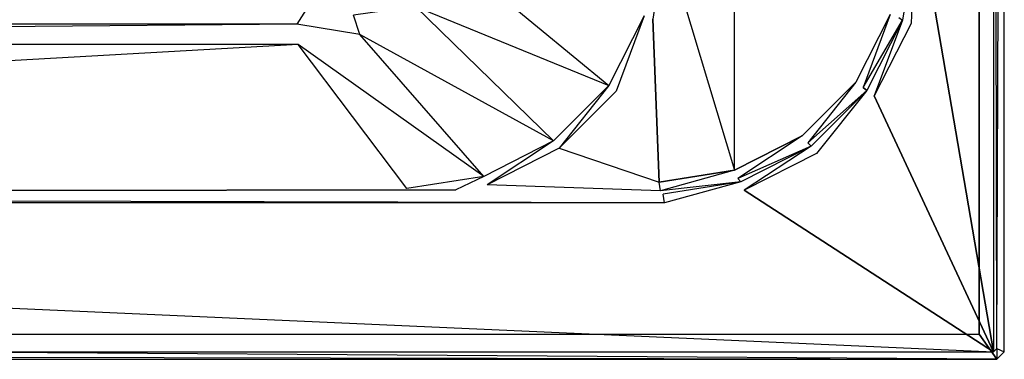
# Model space of a CAD drawing. Extents: x 0 to 1.5, y -0.7 to 0.
# Tile 3 of 7: x 1.11 to 1.5, y -0.7 to -0.57. Entities that reach past the tile are written whole.
import ezdxf

# ---------------------------------------------------------------- set-up
doc = ezdxf.new("R2010")
doc.units = 0
for name, color, linetype in [('L0_WANNE__N_BA157ARA2PWV__9___R', 7, 'CONTINUOUS'), ('L1_WANNE__N_BA157ARA2PWV__1___R', 7, 'CONTINUOUS'), ('L2_WANNE__N_BA157ARA2PWV__2___R', 7, 'CONTINUOUS'), ('L3_WANNE__N_BA157ARA2PWV__3___R', 7, 'CONTINUOUS'), ('L4_WANNE__N_BA157ARA2PWV__4___R', 7, 'CONTINUOUS'), ('L5_WANNE__N_BA157ARA2PWV__5___R', 7, 'CONTINUOUS'), ('L6_WANNE__N_BA157ARA2PWV__6___R', 7, 'CONTINUOUS'), ('L8_WANNE__N_BA157ARA2PWV__9___R', 7, 'CONTINUOUS'), ('L9_WANNE__N_BA157ARA2PWV__10___', 7, 'CONTINUOUS')]:
    doc.layers.add(name, color=color, linetype=linetype)

msp = doc.modelspace()

# ---------------------------------------------------------------- linework, layer by layer
at = {"layer": 'L0_WANNE__N_BA157ARA2PWV__9___R', "color": 8}
for points, invisible_edges in [([(1.497, 0, 0.425), (1.49, -0.01, 0.425), (1.497, -0.7, 0.425), (1.497, 0, 0.425)], 15), ([(1.497, 0, 0.425), (1.497, -0.7, 0.425), (1.5, -0.697, 0.425), (1.497, 0, 0.425)], 15), ([(1.497, 0, 0.425), (1.5, -0.697, 0.425), (1.5, -0.003, 0.425), (1.497, 0, 0.425)], 11), ([(1.49, -0.69, 0.425), (1.497, -0.7, 0.425), (1.49, -0.01, 0.425), (1.49, -0.69, 0.425)], 10), ([(0.01, -0.69, 0.425), (0.003, -0.7, 0.425), (1.497, -0.7, 0.425), (0.01, -0.69, 0.425)], 10), ([(0.01, -0.69, 0.425), (1.497, -0.7, 0.425), (1.49, -0.69, 0.425), (0.01, -0.69, 0.425)], 13)]:
    msp.add_3dface(points, dxfattribs=dict(at, invisible_edges=invisible_edges))
at = {"layer": 'L1_WANNE__N_BA157ARA2PWV__1___R', "color": 8}
for points, invisible_edges in [([(1.462995, -0.56684, 0.46), (1.464514, -0.534714, 0.457054), (1.459628, -0.565568, 0.457057), (1.462995, -0.56684, 0.46)], 13), ([(1.464514, -0.534714, 0.457054), (1.462995, -0.56684, 0.46), (1.468001, -0.535236, 0.459999), (1.464514, -0.534714, 0.457054)], 14), ([(1.448359, -0.595564, 0.46), (1.459628, -0.565568, 0.457057), (1.445446, -0.593402, 0.457059), (1.448359, -0.595564, 0.46)], 13), ([(1.459628, -0.565568, 0.457057), (1.448359, -0.595564, 0.46), (1.462995, -0.56684, 0.46), (1.459628, -0.565568, 0.457057)], 14), ([(1.425563, -0.618358, 0.46), (1.445446, -0.593402, 0.457059), (1.423357, -0.615491, 0.457058), (1.425563, -0.618358, 0.46)], 13), ([(1.445446, -0.593402, 0.457059), (1.425563, -0.618358, 0.46), (1.448359, -0.595564, 0.46), (1.445446, -0.593402, 0.457059)], 14), ([(1.39684, -0.632992, 0.46), (1.423357, -0.615491, 0.457058), (1.395523, -0.629673, 0.457056), (1.39684, -0.632992, 0.46)], 13), ([(1.423357, -0.615491, 0.457058), (1.39684, -0.632992, 0.46), (1.425563, -0.618358, 0.46), (1.423357, -0.615491, 0.457058)], 14), ([(1.365236, -0.638, 0.46), (1.395523, -0.629673, 0.457056), (1.364668, -0.634559, 0.457051), (1.365236, -0.638, 0.46)], 13), ([(1.395523, -0.629673, 0.457056), (1.365236, -0.638, 0.46), (1.39684, -0.632992, 0.46), (1.395523, -0.629673, 0.457056)], 14), ([(1.365236, -0.638, 0.46), (0.165754, -0.63457, 0.457128), (0.164764, -0.638, 0.46), (1.365236, -0.638, 0.46)], 14), ([(1.365236, -0.638, 0.46), (1.364668, -0.634559, 0.457051), (0.165754, -0.63457, 0.457128), (1.365236, -0.638, 0.46)], 14)]:
    msp.add_3dface(points, dxfattribs=dict(at, invisible_edges=invisible_edges))
at = {"layer": 'L2_WANNE__N_BA157ARA2PWV__2___R', "color": 8}
for points, invisible_edges in [([(1.495757, -0.003, 0.46), (1.468001, -0.535236, 0.459999), (1.495757, -0.697, 0.46), (1.495757, -0.003, 0.46)], 13), ([(1.495757, -0.003, 0.46), (1.495757, -0.697, 0.46), (1.497, -0.695757, 0.46), (1.495757, -0.003, 0.46)], 10), ([(1.495757, -0.003, 0.46), (1.497, -0.695757, 0.46), (1.497, -0.004243, 0.46), (1.495757, -0.003, 0.46)], 15), ([(1.5, -0.003, 0.457), (1.497, -0.695757, 0.46), (1.5, -0.697, 0.457), (1.5, -0.003, 0.457)], 13), ([(1.497, -0.695757, 0.46), (1.5, -0.003, 0.457), (1.497, -0.004243, 0.46), (1.497, -0.695757, 0.46)], 14), ([(1.5, -0.003, 0.425), (1.5, -0.697, 0.457), (1.5, -0.697, 0.425), (1.5, -0.003, 0.425)], 13), ([(1.5, -0.697, 0.457), (1.5, -0.003, 0.425), (1.5, -0.003, 0.457), (1.5, -0.697, 0.457)], 14), ([(1.462995, -0.56684, 0.46), (1.495757, -0.697, 0.46), (1.468001, -0.535236, 0.459999), (1.462995, -0.56684, 0.46)], 13), ([(1.448359, -0.595564, 0.46), (1.495757, -0.697, 0.46), (1.462995, -0.56684, 0.46), (1.448359, -0.595564, 0.46)], 10), ([(1.425563, -0.618358, 0.46), (1.495757, -0.697, 0.46), (1.448359, -0.595564, 0.46), (1.425563, -0.618358, 0.46)], 13), ([(1.39684, -0.632992, 0.46), (1.495757, -0.697, 0.46), (1.425563, -0.618358, 0.46), (1.39684, -0.632992, 0.46)], 10), ([(1.365236, -0.638, 0.46), (1.495757, -0.697, 0.46), (1.39684, -0.632992, 0.46), (1.365236, -0.638, 0.46)], 13), ([(0.164764, -0.638, 0.46), (0.004243, -0.697, 0.46), (1.495757, -0.697, 0.46), (0.164764, -0.638, 0.46)], 13), ([(0.164764, -0.638, 0.46), (1.495757, -0.697, 0.46), (1.365236, -0.638, 0.46), (0.164764, -0.638, 0.46)], 10), ([(1.497, -0.7, 0.457), (0.004243, -0.697, 0.46), (0.003, -0.7, 0.457), (1.497, -0.7, 0.457)], 13), ([(0.004243, -0.697, 0.46), (1.497, -0.7, 0.457), (1.495757, -0.697, 0.46), (0.004243, -0.697, 0.46)], 14), ([(1.497, -0.7, 0.457), (1.497, -0.695757, 0.46), (1.495757, -0.697, 0.46), (1.497, -0.7, 0.457)], 13), ([(1.497, -0.695757, 0.46), (1.497, -0.7, 0.457), (1.5, -0.697, 0.457), (1.497, -0.695757, 0.46)], 14), ([(1.5, -0.697, 0.425), (1.497, -0.7, 0.457), (1.497, -0.7, 0.425), (1.5, -0.697, 0.425)], 13), ([(1.497, -0.7, 0.457), (1.5, -0.697, 0.425), (1.5, -0.697, 0.457), (1.497, -0.7, 0.457)], 14), ([(1.497, -0.7, 0.457), (0.003, -0.7, 0.425), (1.497, -0.7, 0.425), (1.497, -0.7, 0.457)], 13), ([(0.003, -0.7, 0.425), (1.497, -0.7, 0.457), (0.003, -0.7, 0.457), (0.003, -0.7, 0.425)], 14)]:
    msp.add_3dface(points, dxfattribs=dict(at, invisible_edges=invisible_edges))
at = {"layer": 'L3_WANNE__N_BA157ARA2PWV__3___R', "color": 8}
for points, invisible_edges in [([(1.444033, -0.592235, 0.447941), (1.454781, -0.563263, 0.444999), (1.44112, -0.590074, 0.445), (1.444033, -0.592235, 0.447941)], 13), ([(1.454781, -0.563263, 0.444999), (1.444033, -0.592235, 0.447941), (1.458147, -0.564535, 0.447943), (1.454781, -0.563263, 0.444999)], 14), ([(1.42205, -0.614218, 0.447942), (1.44112, -0.590074, 0.445), (1.419843, -0.61135, 0.445), (1.42205, -0.614218, 0.447942)], 13), ([(1.44112, -0.590074, 0.445), (1.42205, -0.614218, 0.447942), (1.444033, -0.592235, 0.447941), (1.44112, -0.590074, 0.445)], 14), ([(1.39435, -0.628333, 0.447944), (1.419843, -0.61135, 0.445), (1.393032, -0.625011, 0.445001), (1.39435, -0.628333, 0.447944)], 13), ([(1.419843, -0.61135, 0.445), (1.39435, -0.628333, 0.447944), (1.42205, -0.614218, 0.447942), (1.419843, -0.61135, 0.445)], 14), ([(1.363644, -0.633197, 0.447949), (1.393032, -0.625011, 0.445001), (1.363076, -0.629755, 0.445001), (1.363644, -0.633197, 0.447949)], 13), ([(1.393032, -0.625011, 0.445001), (1.363644, -0.633197, 0.447949), (1.39435, -0.628333, 0.447944), (1.393032, -0.625011, 0.445001)], 14), ([(1.363644, -0.633197, 0.447949), (1.29491, -0.630789, 0.444999), (1.28249, -0.632756, 0.445), (1.363644, -0.633197, 0.447949)], 14), ([(1.363644, -0.633197, 0.447949), (1.363076, -0.629755, 0.445001), (1.29491, -0.630789, 0.444999), (1.363644, -0.633197, 0.447949)], 14)]:
    msp.add_3dface(points, dxfattribs=dict(at, invisible_edges=invisible_edges))
at = {"layer": 'L4_WANNE__N_BA157ARA2PWV__4___R', "color": 8}
for points, invisible_edges in [([(1.393032, -0.074988, 0.444999), (1.365525, -0.166221, 0.445), (1.393032, -0.625011, 0.445001), (1.393032, -0.074988, 0.444999)], 10), ([(1.393032, -0.074988, 0.444999), (1.393032, -0.625011, 0.445001), (1.419843, -0.61135, 0.445), (1.393032, -0.074988, 0.444999)], 13), ([(1.393032, -0.074988, 0.444999), (1.419843, -0.61135, 0.445), (1.419843, -0.088649, 0.444999), (1.393032, -0.074988, 0.444999)], 15), ([(1.419843, -0.088649, 0.444999), (1.419843, -0.61135, 0.445), (1.44112, -0.590074, 0.445), (1.419843, -0.088649, 0.444999)], 15), ([(1.419843, -0.088649, 0.444999), (1.44112, -0.590074, 0.445), (1.44112, -0.109926, 0.445), (1.419843, -0.088649, 0.444999)], 15), ([(1.44112, -0.109926, 0.445), (1.44112, -0.590074, 0.445), (1.45478, -0.136737, 0.445), (1.44112, -0.109926, 0.445)], 15), ([(1.45478, -0.136737, 0.445), (1.44112, -0.590074, 0.445), (1.454781, -0.563263, 0.444999), (1.45478, -0.136737, 0.445)], 15), ([(1.365525, -0.533779, 0.445), (1.393032, -0.625011, 0.445001), (1.365525, -0.166221, 0.445), (1.365525, -0.533779, 0.445)], 10), ([(1.360558, -0.56514, 0.445), (1.363076, -0.629755, 0.445001), (1.365525, -0.533779, 0.445), (1.360558, -0.56514, 0.445)], 10), ([(1.365525, -0.533779, 0.445), (1.363076, -0.629755, 0.445001), (1.393032, -0.625011, 0.445001), (1.365525, -0.533779, 0.445)], 13), ([(1.346034, -0.593644, 0.445), (1.363076, -0.629755, 0.445001), (1.360558, -0.56514, 0.445), (1.346034, -0.593644, 0.445)], 13), ([(1.323414, -0.616265, 0.445), (1.363076, -0.629755, 0.445001), (1.346034, -0.593644, 0.445), (1.323414, -0.616265, 0.445)], 10), ([(1.363076, -0.629755, 0.445001), (1.323414, -0.616265, 0.445), (1.29491, -0.630789, 0.444999), (1.363076, -0.629755, 0.445001)], 13)]:
    msp.add_3dface(points, dxfattribs=dict(at, invisible_edges=invisible_edges))
at = {"layer": 'L5_WANNE__N_BA157ARA2PWV__5___R', "color": 8}
for points, invisible_edges in [([(1.464514, -0.534714, 0.457054), (1.458147, -0.564535, 0.447943), (1.459628, -0.565568, 0.457057), (1.464514, -0.534714, 0.457054)], 13), ([(1.219367, -0.567112, 0.03), (1.235026, -0.542396, 0.008038), (1.217639, -0.54515, 0.008038), (1.219367, -0.567112, 0.03)], 13), ([(1.235026, -0.542396, 0.008038), (1.219367, -0.567112, 0.03), (1.241898, -0.563544, 0.03), (1.235026, -0.542396, 0.008038)], 14), ([(1.266435, -0.560063, 0.06), (1.343121, -0.591482, 0.442059), (1.283912, -0.542585, 0.06), (1.266435, -0.560063, 0.06)], 14), ([(1.357191, -0.563868, 0.442056), (1.283912, -0.542585, 0.06), (1.343121, -0.591482, 0.442059), (1.357191, -0.563868, 0.442056)], 13), ([(0.270633, -0.567112, 0.03), (1.217639, -0.54515, 0.008038), (0.272361, -0.54515, 0.008038), (0.270633, -0.567112, 0.03)], 13), ([(1.217639, -0.54515, 0.008038), (0.270633, -0.567112, 0.03), (1.219367, -0.567112, 0.03), (1.217639, -0.54515, 0.008038)], 14), ([(1.266435, -0.560063, 0.06), (1.241898, -0.563544, 0.03), (1.244412, -0.571283, 0.06), (1.266435, -0.560063, 0.06)], 14), ([(1.244412, -0.571283, 0.06), (1.321207, -0.613398, 0.442058), (1.266435, -0.560063, 0.06), (1.244412, -0.571283, 0.06)], 13), ([(1.343121, -0.591482, 0.442059), (1.266435, -0.560063, 0.06), (1.321207, -0.613398, 0.442058), (1.343121, -0.591482, 0.442059)], 13), ([(1.219367, -0.567112, 0.03), (1.244412, -0.571283, 0.06), (1.241898, -0.563544, 0.03), (1.219367, -0.567112, 0.03)], 13), ([(1.444033, -0.592235, 0.447941), (1.459628, -0.565568, 0.457057), (1.458147, -0.564535, 0.447943), (1.444033, -0.592235, 0.447941)], 14), ([(1.459628, -0.565568, 0.457057), (1.444033, -0.592235, 0.447941), (1.445446, -0.593402, 0.457059), (1.459628, -0.565568, 0.457057)], 13), ([(0.27, -0.57515, 0.06), (1.219367, -0.567112, 0.03), (0.270633, -0.567112, 0.03), (0.27, -0.57515, 0.06)], 13), ([(1.219367, -0.567112, 0.03), (0.27, -0.57515, 0.06), (1.22, -0.57515, 0.06), (1.219367, -0.567112, 0.03)], 14), ([(1.244412, -0.571283, 0.06), (1.219367, -0.567112, 0.03), (1.22, -0.57515, 0.06), (1.244412, -0.571283, 0.06)], 14), ([(1.22, -0.57515, 0.06), (1.293592, -0.627467, 0.442056), (1.244412, -0.571283, 0.06), (1.22, -0.57515, 0.06)], 13), ([(1.321207, -0.613398, 0.442058), (1.244412, -0.571283, 0.06), (1.293592, -0.627467, 0.442056), (1.321207, -0.613398, 0.442058)], 14), ([(0.165754, -0.63457, 0.457128), (1.22, -0.57515, 0.06), (0.27, -0.57515, 0.06), (0.165754, -0.63457, 0.457128)], 13), ([(1.22, -0.57515, 0.06), (0.165754, -0.63457, 0.457128), (1.262981, -0.632314, 0.442051), (1.22, -0.57515, 0.06)], 10), ([(1.293592, -0.627467, 0.442056), (1.22, -0.57515, 0.06), (1.262981, -0.632314, 0.442051), (1.293592, -0.627467, 0.442056)], 14), ([(1.42205, -0.614218, 0.447942), (1.445446, -0.593402, 0.457059), (1.444033, -0.592235, 0.447941), (1.42205, -0.614218, 0.447942)], 13), ([(1.445446, -0.593402, 0.457059), (1.42205, -0.614218, 0.447942), (1.423357, -0.615491, 0.457058), (1.445446, -0.593402, 0.457059)], 14), ([(1.39435, -0.628333, 0.447944), (1.423357, -0.615491, 0.457058), (1.42205, -0.614218, 0.447942), (1.39435, -0.628333, 0.447944)], 13), ([(1.423357, -0.615491, 0.457058), (1.39435, -0.628333, 0.447944), (1.395523, -0.629673, 0.457056), (1.423357, -0.615491, 0.457058)], 14), ([(1.363644, -0.633197, 0.447949), (1.395523, -0.629673, 0.457056), (1.39435, -0.628333, 0.447944), (1.363644, -0.633197, 0.447949)], 13), ([(1.262981, -0.632314, 0.442051), (0.165754, -0.63457, 0.457128), (1.28249, -0.632756, 0.445), (1.262981, -0.632314, 0.442051)], 13), ([(1.395523, -0.629673, 0.457056), (1.363644, -0.633197, 0.447949), (1.364668, -0.634559, 0.457051), (1.395523, -0.629673, 0.457056)], 14), ([(1.28249, -0.632756, 0.445), (0.165754, -0.63457, 0.457128), (1.363644, -0.633197, 0.447949), (1.28249, -0.632756, 0.445)], 14), ([(1.363644, -0.633197, 0.447949), (0.165754, -0.63457, 0.457128), (1.364668, -0.634559, 0.457051), (1.363644, -0.633197, 0.447949)], 15)]:
    msp.add_3dface(points, dxfattribs=dict(at, invisible_edges=invisible_edges))
at = {"layer": 'L6_WANNE__N_BA157ARA2PWV__6___R', "color": 8}
for points, invisible_edges in [([(1.346034, -0.593644, 0.445), (1.357191, -0.563868, 0.442056), (1.343121, -0.591482, 0.442059), (1.346034, -0.593644, 0.445)], 13), ([(1.357191, -0.563868, 0.442056), (1.346034, -0.593644, 0.445), (1.360558, -0.56514, 0.445), (1.357191, -0.563868, 0.442056)], 14), ([(1.323414, -0.616265, 0.445), (1.343121, -0.591482, 0.442059), (1.321207, -0.613398, 0.442058), (1.323414, -0.616265, 0.445)], 13), ([(1.343121, -0.591482, 0.442059), (1.323414, -0.616265, 0.445), (1.346034, -0.593644, 0.445), (1.343121, -0.591482, 0.442059)], 14), ([(1.29491, -0.630789, 0.444999), (1.321207, -0.613398, 0.442058), (1.293592, -0.627467, 0.442056), (1.29491, -0.630789, 0.444999)], 13), ([(1.321207, -0.613398, 0.442058), (1.29491, -0.630789, 0.444999), (1.323414, -0.616265, 0.445), (1.321207, -0.613398, 0.442058)], 14), ([(1.28249, -0.632756, 0.445), (1.293592, -0.627467, 0.442056), (1.262981, -0.632314, 0.442051), (1.28249, -0.632756, 0.445)], 13), ([(1.293592, -0.627467, 0.442056), (1.28249, -0.632756, 0.445), (1.29491, -0.630789, 0.444999), (1.293592, -0.627467, 0.442056)], 14)]:
    msp.add_3dface(points, dxfattribs=dict(at, invisible_edges=invisible_edges))
at = {"layer": 'L8_WANNE__N_BA157ARA2PWV__9___R', "color": 8}
for points, invisible_edges in [([(1.497, 0, 0.422), (1.49, -0.01, 0.422), (1.497, -0.7, 0.422), (1.497, 0, 0.422)], 15), ([(1.497, 0, 0.422), (1.497, -0.7, 0.422), (1.5, -0.697, 0.422), (1.497, 0, 0.422)], 15), ([(1.497, 0, 0.422), (1.5, -0.697, 0.422), (1.5, -0.003, 0.422), (1.497, 0, 0.422)], 9), ([(1.49, -0.69, 0.422), (1.497, -0.7, 0.422), (1.49, -0.01, 0.422), (1.49, -0.69, 0.422)], 10), ([(0.01, -0.69, 0.422), (0.003, -0.7, 0.422), (1.497, -0.7, 0.422), (0.01, -0.69, 0.422)], 10), ([(0.01, -0.69, 0.422), (1.497, -0.7, 0.422), (1.49, -0.69, 0.422), (0.01, -0.69, 0.422)], 13)]:
    msp.add_3dface(points, dxfattribs=dict(at, invisible_edges=invisible_edges))
at = {"layer": 'L9_WANNE__N_BA157ARA2PWV__10___', "color": 8}
for points, invisible_edges in [([(1.49, -0.01, 0.422), (1.49, -0.69, 0.425), (1.49, -0.69, 0.422), (1.49, -0.01, 0.422)], 13), ([(1.49, -0.69, 0.425), (1.49, -0.01, 0.422), (1.49, -0.01, 0.425), (1.49, -0.69, 0.425)], 14), ([(1.49, -0.69, 0.425), (0.01, -0.69, 0.422), (1.49, -0.69, 0.422), (1.49, -0.69, 0.425)], 13), ([(0.01, -0.69, 0.422), (1.49, -0.69, 0.425), (0.01, -0.69, 0.425), (0.01, -0.69, 0.422)], 14)]:
    msp.add_3dface(points, dxfattribs=dict(at, invisible_edges=invisible_edges))

doc.saveas('drawing.dxf')
